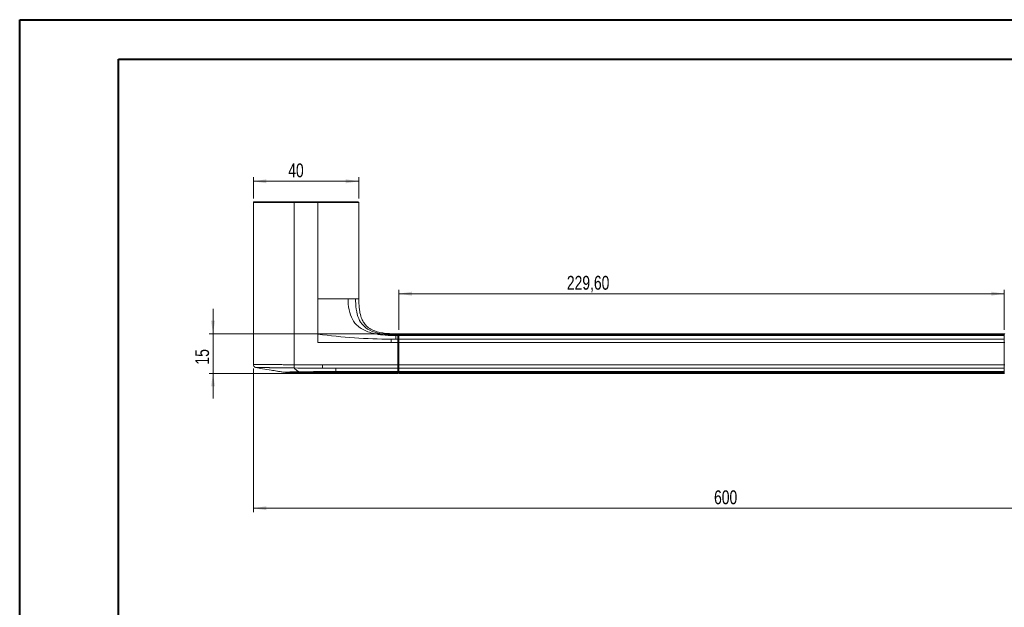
# Model space of a CAD drawing. Header units: millimetres. Extents: x 0 to 420, y 0 to 297.
# Tile 2 of 5: x 0 to 249, y 149 to 297. Entities that reach past the tile are written whole.
import ezdxf

# ---------------------------------------------------------------- set-up
doc = ezdxf.new("R2010")
doc.units = ezdxf.units.MM
doc.styles.add('SLDTEXTSTYLE0', font='TXT', dxfattribs={"width": 0.75})
doc.dimstyles.new('SLDDIMSTYLE0', dxfattribs={"dimtxt": 3.5, "dimasz": 3.302, "dimexe": 0, "dimexo": 0.0625, "dimgap": 0.875, "dimtad": 1, "dimdec": 6, "dimlfac": 1.5, "dimrnd": 1e-09, "dimzin": 12, "dimdsep": 46, "dimtxsty": 'SLDTEXTSTYLE0', "dimsah": 1, "dimcen": 0.09, "dimadec": 0, "dimazin": 3, "dimtfac": 1, "dimtofl": 0, "dimtmove": 0, "dimatfit": 3, "dimfxl": 0, "dimfrac": 2, "dimtolj": 1, "dimtzin": 12, "dimarcsym": 0})
doc.dimstyles.new('SLDDIMSTYLE1', dxfattribs={"dimtxt": 3.5, "dimasz": 3.302, "dimexe": 0, "dimexo": 0.0625, "dimgap": 0.875, "dimtad": 1, "dimdec": 6, "dimlfac": 1.5, "dimrnd": 1e-09, "dimzin": 12, "dimdsep": 46, "dimtxsty": 'SLDTEXTSTYLE0', "dimsah": 1, "dimcen": 0.09, "dimadec": 0, "dimazin": 3, "dimtfac": 1, "dimtmove": 0, "dimatfit": 0, "dimfxl": 0, "dimfrac": 2, "dimtolj": 1, "dimtzin": 12, "dimarcsym": 0})
doc.dimstyles.new('SLDDIMSTYLE2', dxfattribs={"dimtxt": 3.5, "dimasz": 3.302, "dimexe": 0, "dimexo": 0.0625, "dimgap": 0.875, "dimtad": 1, "dimlfac": 1.5, "dimrnd": 1e-09, "dimzin": 12, "dimdsep": 46, "dimtxsty": 'SLDTEXTSTYLE0', "dimsah": 1, "dimcen": 0.09, "dimadec": 0, "dimazin": 3, "dimtfac": 1, "dimtofl": 0, "dimtmove": 0, "dimatfit": 3, "dimfxl": 0, "dimfrac": 2, "dimtolj": 1, "dimtzin": 12, "dimarcsym": 0})

# ---------------------------------------------------------------- blocks, each defined once
blk = doc.blocks.new('_D_1')
at = {"color": 7, "linetype": 'Continuous', "lineweight": 0}
for p, q in [((48.96, 217.83), (48.96, 224.18)), ((94.96, 217.83), (47.96, 217.83)), ((48.96, 217.83), (48.96, 207.83)), ((94.96, 207.83), (47.96, 207.83)), ((48.96, 207.83), (48.96, 201.48))]:
    blk.add_line(p, q, dxfattribs=at)
for points in [[(48.96, 217.83), (49.47, 221.13), (48.45, 221.13)], [(48.96, 207.83), (48.45, 204.53), (49.47, 204.53)]]:
    blk.add_solid(points, dxfattribs=at)
at = {"color": 7, "linetype": 'Continuous', "lineweight": 0, "insert": (44.45, 210.06), "char_height": 3.5, "attachment_point": 1, "rotation": 90, "style": 'SLDTEXTSTYLE0'}
blk.add_mtext('15', dxfattribs=at)
blk = doc.blocks.new('_D_2')
at = {"color": 7, "linetype": 'Continuous', "lineweight": 0}
for p, q in [((59.16, 252.03), (59.16, 257.38)), ((85.82, 252.03), (85.82, 257.38)), ((85.82, 256.38), (59.16, 256.38))]:
    blk.add_line(p, q, dxfattribs=at)
for points in [[(59.16, 256.38), (62.46, 255.87), (62.46, 256.89)], [(85.82, 256.38), (82.52, 256.89), (82.52, 255.87)]]:
    blk.add_solid(points, dxfattribs=at)
at = {"color": 7, "linetype": 'Continuous', "lineweight": 0, "insert": (67.98, 260.89), "char_height": 3.5, "attachment_point": 1, "style": 'SLDTEXTSTYLE0'}
blk.add_mtext('40', dxfattribs=at)
blk = doc.blocks.new('_D_4')
at = {"color": 7, "linetype": 'Continuous', "lineweight": 0}
for p, q in [((95.96, 218.83), (95.96, 228.97)), ((249.02, 227.97), (95.96, 227.97)), ((249.02, 218.83), (249.02, 228.97))]:
    blk.add_line(p, q, dxfattribs=at)
for points in [[(95.96, 227.97), (99.26, 227.46), (99.26, 228.48)], [(249.02, 227.97), (245.72, 228.48), (245.72, 227.46)]]:
    blk.add_solid(points, dxfattribs=at)
at = {"color": 7, "linetype": 'Continuous', "lineweight": 0, "insert": (138.43, 232.48), "char_height": 3.5, "attachment_point": 1, "style": 'SLDTEXTSTYLE0'}
blk.add_mtext('229,60', dxfattribs=at)
blk = doc.blocks.new('_D_5')
at = {"color": 7, "linetype": 'Continuous', "lineweight": 0}
for p, q in [((59.16, 209.07), (59.16, 172.75)), ((285.82, 209.07), (285.82, 172.75)), ((285.82, 173.75), (59.16, 173.75))]:
    blk.add_line(p, q, dxfattribs=at)
for points in [[(59.16, 173.75), (62.46, 173.25), (62.46, 174.26)], [(285.82, 173.75), (282.52, 174.26), (282.52, 173.25)]]:
    blk.add_solid(points, dxfattribs=at)
at = {"color": 7, "linetype": 'Continuous', "lineweight": 0, "insert": (175.64, 178.27), "char_height": 3.5, "attachment_point": 1, "style": 'SLDTEXTSTYLE0'}
blk.add_mtext('600', dxfattribs=at)

msp = doc.modelspace()

# ---------------------------------------------------------------- linework, layer by layer
at = {"color": 7, "linetype": 'Continuous', "lineweight": 40}
for p, q in [((0.07884357, 0.21478016), (0.07884357, 297.21478016)), ((0.07884357, 297.21478016), (420.07884357, 297.21478016)), ((25.07884357, 10.21478016), (25.07884357, 287.21478016)), ((25.07884357, 287.21478016), (410.07884357, 287.21478016))]:
    msp.add_line(p, q, dxfattribs=at)
at = {"color": 7, "linetype": 'Continuous', "lineweight": 15}
for p, q in [((59.15647283, 251.03128627), (59.15647283, 210.0750004)), ((69.4898122, 251.03128627), (69.4898122, 251.1646196)), ((75.48980449, 251.1646196), (69.4898122, 251.1646196)), ((69.4898122, 251.03128627), (69.4898122, 210.01932221)), ((75.48980449, 251.03128627), (69.4898122, 251.03128627)), ((75.48980449, 251.1646196), (75.48980449, 251.03128627)), ((75.48980449, 226.68535211), (75.48980449, 251.03128627)), ((85.82314387, 226.68535211), (85.82314387, 251.03128627)), ((75.48977469, 217.7030588), (75.48978463, 226.68531237)), ((75.48980449, 215.64002283), (75.48980449, 217.70312337)), ((95.68980867, 217.83128577), (95.15079394, 217.83128577)), ((95.68980867, 217.60106283), (95.15647625, 217.60106283)), ((95.68980867, 217.39261049), (95.15647625, 217.39261049)), ((95.68980867, 217.60106283), (95.68980867, 217.39261049)), ((95.68980867, 217.39261049), (95.68980867, 216.47307722)), ((95.8231393, 216.38716705), (95.8231393, 217.2678828)), ((95.8231393, 216.38716705), (95.8231393, 217.2678828)), ((95.95647489, 217.83128577), (95.93694443, 217.82532779)), ((249.02313982, 217.83128577), (95.95647489, 217.83128577)), ((95.95647489, 217.39261049), (95.95647489, 217.60106283)), ((249.02313982, 217.60106283), (95.95647489, 217.60106283)), ((95.95647489, 216.47307722), (95.95647489, 217.39261049)), ((95.95647489, 217.39261049), (249.02313982, 217.39261049)), ((249.02313982, 217.60106283), (249.02313982, 217.39261049)), ((249.02313982, 217.39261049), (249.02313982, 216.47307722)), ((93.9611349, 215.64002283), (75.48980449, 215.64002283)), ((95.15647625, 216.47307722), (93.9611349, 216.47307722)), ((95.68980867, 215.64002283), (93.9611349, 215.64002283)), ((95.15647625, 216.47307722), (95.68980867, 216.47307722)), ((95.68980867, 216.47307722), (95.68980867, 215.64002283)), ((95.68980867, 210.0225508), (95.68980867, 215.64002283)), ((95.68980867, 215.64002283), (95.8231393, 215.64002283)), ((95.8231393, 210.0225508), (95.8231393, 215.64002283)), ((95.8231393, 215.64002283), (95.95647489, 215.64002283)), ((95.95647489, 215.64002283), (95.95647489, 216.47307722)), ((249.02313982, 216.47307722), (95.95647489, 216.47307722)), ((95.95647489, 215.64002283), (95.95647489, 210.0225508)), ((95.95647489, 215.64002283), (249.02313982, 215.64002283)), ((249.02313982, 216.47307722), (249.02313982, 215.64002283)), ((249.02313982, 215.64002283), (249.15647541, 215.64002283)), ((249.02313982, 210.0225508), (249.02313982, 215.64002283)), ((59.15647283, 210.07272549), (59.16371479, 210.03233093)), ((76.63816745, 210.0225508), (95.68980867, 210.0225508)), ((76.63816745, 209.18949393), (80.03214533, 209.18949393)), ((80.03214533, 209.18949393), (95.68980867, 209.18949393)), ((95.68980867, 210.0225508), (95.68980867, 209.18949393)), ((95.8231393, 210.0225508), (95.68980867, 210.0225508)), ((95.68980867, 209.18949393), (95.68980867, 208.26996314)), ((95.95647489, 210.0225508), (95.8231393, 210.0225508)), ((95.8231393, 208.39469083), (95.8231393, 209.27540409)), ((95.8231393, 208.39469083), (95.8231393, 209.27540409)), ((95.95647489, 209.18949393), (95.95647489, 210.0225508)), ((249.02313982, 210.0225508), (95.95647489, 210.0225508)), ((95.95647489, 209.18949393), (249.02313982, 209.18949393)), ((95.95647489, 208.26996314), (95.95647489, 209.18949393)), ((249.02313982, 210.0225508), (249.02313982, 209.18949393)), ((249.15647541, 210.0225508), (249.02313982, 210.0225508)), ((249.02313982, 209.18949393), (249.02313982, 208.26996314)), ((66.75307487, 208.15448908), (66.75400868, 208.15457352)), ((67.74902875, 208.06459037), (67.3437867, 208.09199361)), ((67.7581582, 208.06546954), (67.74902875, 208.06459037)), ((80.02926444, 207.83128786), (95.68980867, 207.83128786)), ((80.03209566, 208.0615108), (95.68980867, 208.0615108)), ((80.03212546, 208.26996314), (95.68980867, 208.26996314)), ((95.68980867, 208.26996314), (95.68980867, 208.0615108)), ((95.68980867, 207.83128786), (95.70933913, 207.83724336)), ((95.95647489, 208.26996314), (249.02313982, 208.26996314)), ((95.95647489, 208.0615108), (95.95647489, 208.26996314)), ((95.95647489, 208.0615108), (249.02313982, 208.0615108)), ((95.95647489, 207.83128786), (249.02313982, 207.83128786)), ((249.02313982, 208.26996314), (249.02313982, 208.0615108)), ((249.02313982, 207.83128786), (249.04267028, 207.83724336))]:
    msp.add_line(p, q, dxfattribs=at)
at = {"color": 8, "linetype": 'Continuous', "lineweight": 15}
for p, q in [((95.68980867, 217.83128577), (95.68980867, 217.60106283)), ((95.95647489, 217.60106283), (95.95647489, 217.83128577)), ((249.02313982, 217.83128577), (249.02313982, 217.60106283)), ((65.0860025, 208.41252752), (66.75307487, 208.15448908)), ((80.03215526, 207.85956033), (80.03220493, 208.06150583)), ((95.68980867, 208.0615108), (95.68980867, 207.83128786)), ((95.95647489, 207.83128786), (95.95647489, 208.0615108)), ((249.02313982, 208.0615108), (249.02313982, 207.83128786))]:
    msp.add_line(p, q, dxfattribs=at)
at = {"color": 7, "linetype": 'Continuous', "lineweight": 15}
for centre, radius, start, end in [((59.28980736, 251.03128627), 0.13333333, 90, 180), ((84.88989024, 251.03487244), 0.12980276, 358.4168425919, 88.323005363), ((85.68980736, 251.03128627), 0.13333333, 0, 90)]:
    msp.add_arc(centre, radius, start, end, dxfattribs=at)
for points in [[(69.48980736, 251.03128627), (60.82314069, 251.03128627), (59.15647402, 251.03128627), (59.15647402, 251.03128627)], [(85.01964477, 251.03128627), (83.85621584, 251.03128627), (81.18375567, 251.03128627), (75.48980736, 251.03128627)], [(85.82314069, 251.03128627), (85.82314069, 251.03128627), (85.6270522, 251.03128627), (85.01964477, 251.03128627)], [(75.48980736, 226.68535301), (79.13487632, 226.68535301), (81.54170379, 226.68535301), (83.10707883, 226.68535301)], [(83.10707883, 226.68535301), (83.97992903, 226.68535301), (84.59115849, 226.68535301), (85.00955692, 226.68535301)], [(85.00955692, 226.68535301), (85.62488323, 226.68535301), (85.82314069, 226.68535301), (85.82314069, 226.68535301)], [(93.9611326, 216.47307701), (87.7941894, 216.47307701), (81.61924219, 217.00032651), (75.48980736, 217.7031229)], [(95.15647402, 217.60106334), (95.15647402, 217.67801661), (95.15647402, 217.79312807), (95.15647402, 217.83128627), (95.15647402, 217.83128627)], [(95.15647402, 217.60106334), (95.15647402, 217.58140859), (95.15647402, 217.51086381), (95.15647402, 217.39261162)], [(95.82314069, 217.26788229), (95.82314069, 217.38095206), (95.82314069, 217.44916685), (95.82314069, 217.46796023)], [(80.03214904, 209.18939205), (80.03208203, 208.86889539), (80.03208158, 208.5622858), (80.03214914, 208.26986701)], [(80.03220532, 208.06142331), (78.62919157, 208.06251854), (77.22615265, 208.06021648), (75.82314191, 208.0617175)], [(80.03209283, 208.26986418), (78.629401, 208.26995737), (77.22671007, 208.27023967), (75.82401467, 208.26958734)], [(95.82314069, 208.19461231), (95.82314069, 208.21340568), (95.82314069, 208.28162048), (95.82314069, 208.39469025)]]:
    msp.add_open_spline(points, degree=3, dxfattribs=at)
for points, knots in [([(69.48980742, 251.1646196), (68.72848163, 251.1646196), (67.9688028, 251.1646196), (66.45491696, 251.1646196), (65.69780315, 251.1646196), (64.59735702, 251.1646196), (64.23571703, 251.1646196), (63.52642557, 251.1646196), (63.17605408, 251.1646196), (62.51635864, 251.1646196), (62.20543192, 251.1646196), (61.77203027, 251.1646196), (61.63230774, 251.1646196), (61.36950292, 251.1646196), (61.24614023, 251.1646196), (60.89877088, 251.1646196), (60.69750914, 251.1646196), (60.34703471, 251.1646196), (60.2009154, 251.1646196), (59.83041541, 251.1646196), (59.66993648, 251.1646196), (59.44613722, 251.1646196), (59.38201603, 251.1646196), (59.30353525, 251.1646196), (59.28980736, 251.1646196), (59.28980736, 251.1646196)], [0, 0, 0, 0, 0.125, 0.125, 0.25, 0.25, 0.3125, 0.3125, 0.375, 0.375, 0.4375, 0.4375, 0.46875, 0.46875, 0.5, 0.5, 0.5625, 0.5625, 0.625, 0.625, 0.75, 0.75, 0.875, 0.875, 1, 1, 1, 1]), ([(84.89368441, 251.1646196), (84.7370225, 251.1646196), (84.54435855, 251.1646196), (84.19062585, 251.1646196), (84.06179292, 251.1646196), (83.77960656, 251.1646196), (83.6249943, 251.1646196), (83.13142144, 251.1646196), (82.76369598, 251.1646196), (82.16037346, 251.1646196), (81.95007544, 251.1646196), (81.5232078, 251.1646196), (81.30555481, 251.1646196), (80.64199618, 251.1646196), (80.18377696, 251.1646196), (79.25565586, 251.1646196), (78.78886407, 251.1646196), (77.38290588, 251.1646196), (76.43828, 251.1646196), (75.48980736, 251.1646196)], [0, 0, 0, 0, 0.125, 0.125, 0.1875, 0.1875, 0.25, 0.25, 0.375, 0.375, 0.4375, 0.4375, 0.5, 0.5, 0.625, 0.625, 0.75, 0.75, 1, 1, 1, 1]), ([(85.68980736, 251.1646196), (85.68980736, 251.1646196), (85.68187022, 251.1646196), (85.64063271, 251.1646196), (85.60736181, 251.1646196), (85.50107804, 251.1646196), (85.42826794, 251.1646196), (85.21901471, 251.1646196), (85.08308539, 251.1646196), (84.89368437, 251.1646196)], [0, 0, 0, 0, 0.25, 0.25, 0.5, 0.5, 0.75, 0.75, 1, 1, 1, 1]), ([(83.10707883, 226.68535301), (83.10723847, 226.62758487), (83.10799943, 226.45437943), (83.11308535, 226.18974967), (83.12709352, 225.80016583), (83.2071641, 224.49340814), (83.59936091, 222.53369495), (84.82533416, 220.32315222), (86.89904754, 218.69026991), (89.58947908, 217.82237913), (91.94593654, 217.51683876), (93.33176868, 217.43158897), (94.11749541, 217.40387357), (94.68156986, 217.39408652), (95.03705967, 217.39261162), (95.15647402, 217.39261162)], [0, 0, 0, 0, 0.0083312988, 0.0249938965, 0.0388793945, 0.0666503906, 0.2261583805, 0.3856663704, 0.5770759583, 0.7684855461, 0.8833312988, 0.9289050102, 0.9562492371, 0.9854164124, 1, 1, 1, 1]), ([(95.15647402, 217.60106334), (95.04539892, 217.60106334), (94.71541859, 217.60262339), (94.19509788, 217.61293631), (93.47610679, 217.64202304), (92.22150394, 217.73102968), (90.14044717, 218.04713295), (87.88205081, 218.9288228), (86.25255952, 220.55099256), (85.34888303, 222.70836389), (85.07898991, 224.59459483), (85.02417629, 225.84234676), (85.0144007, 226.21372706), (85.010591, 226.46567461), (85.00981544, 226.63043341), (85.00955692, 226.68535301)], [0, 0, 0, 0, 0.0145835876, 0.0437507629, 0.0710949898, 0.1166687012, 0.2315144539, 0.4229240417, 0.6143336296, 0.7738416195, 0.9333496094, 0.9611206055, 0.9750061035, 0.9916687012, 1, 1, 1, 1]), ([(95.15647402, 217.83128627), (95.00881521, 217.83128627), (94.66933204, 217.83354989), (94.13685091, 217.84604476), (93.43337707, 217.8775196), (91.81029929, 218.00623043), (90.07193527, 218.37392884), (88.52093319, 219.13529422), (87.58333094, 219.92597306), (86.90537243, 220.85476437), (86.37650449, 222.0049904), (86.05598788, 223.29528454), (85.90538854, 224.53787084), (85.853018, 225.34367659), (85.83168169, 225.91969864), (85.82511963, 226.29242229), (85.82338467, 226.55348194), (85.82327669, 226.64145066), (85.82314069, 226.68535301)], [0, 0, 0, 0, 0.0200892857, 0.046875, 0.076171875, 0.125, 0.3044433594, 0.412109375, 0.5197753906, 0.6094970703, 0.69921875, 0.8188476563, 0.890625, 0.9333496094, 0.958984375, 0.986328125, 0.9931640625, 1, 1, 1, 1]), ([(95.15645296, 217.39256577), (95.15648908, 217.3190895), (95.1565613, 217.17218251), (95.15645828, 216.94428499), (95.15635957, 216.71178865), (95.15647868, 216.55276128), (95.15653825, 216.47321686)], [0, 0, 0, 0, 0.2500610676, 0.4999671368, 0.7498869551, 1, 1, 1, 1]), ([(95.68980736, 217.60106334), (95.72123432, 217.60106334), (95.75805331, 217.58806834), (95.81012321, 217.53608835), (95.82314069, 217.49933294), (95.82314069, 217.46796023)], [0, 0, 0, 0, 0.5, 0.5, 1, 1, 1, 1]), ([(95.68980736, 217.39261162), (95.72123432, 217.39261162), (95.75805331, 217.38043417), (95.81012321, 217.33172433), (95.82314069, 217.29728128), (95.82314069, 217.26788229)], [0, 0, 0, 0, 0.5, 0.5, 1, 1, 1, 1]), ([(95.81305618, 217.72903152), (95.81301762, 217.72912539), (95.812766, 217.72973803), (95.81223237, 217.73103775), (95.81148117, 217.73279489), (95.80827457, 217.74017161), (95.80097802, 217.75450067), (95.77846528, 217.79036486), (95.73997477, 217.82277547), (95.70801553, 217.82819712), (95.68980867, 217.83128577)], [0, 0, 0, 0, 0.000149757, 0.0009773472, 0.0027307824, 0.0051598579, 0.0297486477, 0.1332669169, 0.5062307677, 1, 1, 1, 1]), ([(95.8231393, 217.46796069), (95.8231393, 217.60390861), (95.8231393, 217.77971264), (95.8231393, 217.65809627), (95.8231393, 217.63052491)], [0, 0, 0, 0, 0.7732923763, 1, 1, 1, 1]), ([(95.8231393, 217.46796069), (95.8231393, 217.60390861), (95.8231393, 217.77971264), (95.8231393, 217.65809627), (95.8231393, 217.63052491)], [0, 0, 0, 0, 0.7732923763, 1, 1, 1, 1]), ([(95.82314069, 217.46796023), (95.82314069, 217.49933294), (95.83615817, 217.53608835), (95.88822807, 217.58806834), (95.92504705, 217.60106334), (95.95647402, 217.60106334)], [0, 0, 0, 0, 0.5, 0.5, 1, 1, 1, 1]), ([(95.82314069, 217.26788229), (95.82314069, 217.281673), (95.82314069, 217.30923002), (95.82314069, 217.34509962), (95.82314069, 217.37691958), (95.82314069, 217.41319776), (95.82314069, 217.44858034), (95.82314069, 217.46149578), (95.82314069, 217.46796023)], [0, 0, 0, 0, 0.1251648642, 0.25010833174, 0.37500859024, 0.500044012, 0.74976126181, 1, 1, 1, 1]), ([(95.82314069, 217.26788229), (95.82314069, 217.29728128), (95.83615817, 217.33172433), (95.88822807, 217.38043417), (95.92504705, 217.39261162), (95.95647402, 217.39261162)], [0, 0, 0, 0, 0.5, 0.5, 1, 1, 1, 1]), ([(95.9010674, 217.81438289), (95.88640021, 217.80368545), (95.86766205, 217.79001887), (95.84543076, 217.7549308), (95.83789752, 217.73986658), (95.83476863, 217.73273465), (95.83409743, 217.73113412), (95.83394264, 217.73076502)], [0, 0, 0, 0, 0.7384230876, 0.943376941, 0.9920593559, 0.9981688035, 1, 1, 1, 1]), ([(249.14567207, 217.73076254), (249.14541975, 217.73136625), (249.14477749, 217.7329029), (249.14165975, 217.73994427), (249.13422072, 217.75493503), (249.11193105, 217.78970384), (249.07324, 217.82309913), (249.04132276, 217.82831458), (249.02313982, 217.83128577)], [0, 0, 0, 0, 0.00157388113, 0.00400610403, 0.02862320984, 0.13226167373, 0.5056580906, 1, 1, 1, 1]), ([(93.9611326, 216.47307701), (93.9611326, 216.40456024), (93.9611326, 216.28714752), (93.9611326, 215.99289838), (93.9611326, 215.81663161), (93.9611326, 215.64002295)], [0, 0, 0, 0, 0.5, 0.5, 1, 1, 1, 1]), ([(95.68980736, 216.47307701), (95.72123432, 216.47307701), (95.75805331, 216.4610791), (95.81012321, 216.41308747), (95.82314069, 216.37915226), (95.82314069, 216.35018675)], [0, 0, 0, 0, 0.5, 0.5, 1, 1, 1, 1]), ([(95.82314069, 216.35018675), (95.82314069, 216.37915226), (95.83615817, 216.41308747), (95.88822807, 216.4610791), (95.92504705, 216.47307701), (95.95647402, 216.47307701)], [0, 0, 0, 0, 0.5, 0.5, 1, 1, 1, 1]), ([(95.82314069, 215.64002295), (95.82314069, 215.71106313), (95.82314069, 215.78519589), (95.82314069, 215.93058008), (95.82314069, 216.00169389), (95.82314069, 216.13083425), (95.82314069, 216.1887328), (95.82314069, 216.28463585), (95.82314069, 216.32262613), (95.82314069, 216.35018675)], [0, 0, 0, 0, 0.25, 0.25, 0.5, 0.5, 0.75, 0.75, 1, 1, 1, 1]), ([(95.82314069, 215.64002295), (95.82314069, 215.66462525), (95.82314069, 215.71369444), (95.82314069, 215.78665315), (95.82314069, 215.87165377), (95.82314069, 215.96693489), (95.82314069, 216.06771835), (95.82314069, 216.15926789), (95.82314069, 216.23747523), (95.82314069, 216.30311908), (95.82314069, 216.33447289), (95.82314069, 216.35018675)], [0, 0, 0, 0, 0.0817373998, 0.16302492, 0.2446062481, 0.3721284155, 0.5000556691, 0.6275778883, 0.7555051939, 0.8774645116, 1, 1, 1, 1]), ([(59.79616223, 209.30636544), (59.7142145, 209.32149861), (59.62972304, 209.35100131), (59.47124443, 209.44150589), (59.39759722, 209.50256793), (59.27703562, 209.64743195), (59.23036305, 209.73094336), (59.17014271, 209.90322237), (59.15647402, 209.99166661), (59.15647402, 210.07499994)], [0, 0, 0, 0, 0.25, 0.25, 0.5, 0.5, 0.75, 0.75, 1, 1, 1, 1]), ([(59.15647402, 210.07499993), (59.15713778, 210.07499905), (59.15842789, 210.07499732), (59.16964162, 210.07498371), (59.1877349, 210.07496189), (59.21314368, 210.07493118), (59.2455385, 210.07489175), (59.28470107, 210.07484356), (59.33031644, 210.07478662), (59.38203081, 210.07472093), (59.43944407, 210.07464647), (59.50211808, 210.07456327), (59.56958096, 210.07447131), (59.64133208, 210.07437059), (59.71684674, 210.07426112), (59.79558073, 210.0741429), (59.87697474, 210.07401594), (59.96045862, 210.07388023), (60.04545548, 210.07373577), (60.13138569, 210.07358259), (60.21767064, 210.07342067), (60.30373641, 210.07325004), (60.38901723, 210.0730707), (60.47295875, 210.07288265), (60.55502113, 210.07268595), (60.63468195, 210.07248051), (60.71143892, 210.07226666), (60.78481237, 210.0720434), (60.85434763, 210.07181421), (60.91961705, 210.07156787), (60.97809261, 210.07134885), (61.03624502, 210.07101654), (61.1011891, 210.07052319), (61.18309445, 210.06984258), (61.28317598, 210.06896212), (61.40290734, 210.06788495), (61.54403614, 210.06660914), (61.70860109, 210.0651347), (61.89895078, 210.06346111), (62.11776382, 210.06158811), (62.36807003, 210.05951546), (62.65327278, 210.05724304), (62.97717284, 210.05477082), (63.34399453, 210.05209891), (63.75841527, 210.0492275), (64.22559943, 210.04615689), (64.75123669, 210.04288744), (65.34158467, 210.03941945), (66.00351476, 210.03575344), (66.7445606, 210.03188867), (67.57296603, 210.02782969), (68.49774305, 210.02355742), (69.14747711, 210.02078365), (69.48980736, 210.01932221)], [0, 0, 0, 0, 0.03524398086, 0.06850134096, 0.09987017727, 0.12944575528, 0.15732045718, 0.18358370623, 0.20832186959, 0.23161814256, 0.25355241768, 0.2742011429, 0.29363717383, 0.31192962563, 0.32914373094, 0.34534071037, 0.36057766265, 0.3749074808, 0.38837880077, 0.40103598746, 0.41291916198, 0.42406427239, 0.43450320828, 0.44426395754, 0.45337080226, 0.46184454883, 0.46970278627, 0.47696016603, 0.4836286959, 0.48971804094, 0.49523582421, 0.49960600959, 0.50528698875, 0.51227482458, 0.52056848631, 0.53017233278, 0.54109912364, 0.55337355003, 0.56703623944, 0.58214814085, 0.59879513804, 0.61709268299, 0.63719020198, 0.65927502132, 0.68357560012, 0.71036394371, 0.73995718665, 0.77271845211, 0.80905718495, 0.84942920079, 0.89433669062, 0.94432838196, 1, 1, 1, 1]), ([(59.79615981, 209.30636374), (60.36421786, 209.20827572), (61.66065694, 208.98441631), (63.42016658, 208.66353398), (64.61856019, 208.48296125), (65.0860025, 208.41252752)], [0, 0, 0, 0, 0.3223504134, 0.7356777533, 1, 1, 1, 1]), ([(69.47874699, 209.19163017), (69.32232149, 209.19320458), (69.00878216, 209.19636032), (68.53762496, 209.20141739), (68.06471935, 209.20672641), (67.59031354, 209.21231213), (67.11479575, 209.21817258), (66.63868633, 209.22430985), (66.16265755, 209.23073144), (65.68753359, 209.23742441), (64.98257928, 209.24788888), (64.20939569, 209.25988225), (63.53614273, 209.27076074), (62.90212361, 209.28159159), (62.21339197, 209.29112089), (61.63025118, 209.29816706), (61.28340005, 209.30080474), (61.06950399, 209.30198145), (60.83994471, 209.30303687), (60.61061227, 209.30392784), (60.39508688, 209.30467161), (60.20597848, 209.30526587), (60.05107176, 209.30571925), (59.93150488, 209.30604216), (59.85083147, 209.30624616), (59.80344881, 209.30635213), (59.79865341, 209.30636089), (59.79616223, 209.30636544)], [0, 0, 0, 0, 0.02689776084, 0.0539138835, 0.08105143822, 0.10830976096, 0.13568287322, 0.16316775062, 0.19075747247, 0.21844905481, 0.24623386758, 0.31497599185, 0.35704746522, 0.37261963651, 0.43835621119, 0.50052163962, 0.518825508, 0.54253905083, 0.57166503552, 0.60621514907, 0.6461556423, 0.69152972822, 0.74236873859, 0.79861318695, 0.860293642, 0.92742368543, 1, 1, 1, 1]), ([(69.47874698, 209.19163017), (69.4791594, 209.22249349), (69.47973833, 209.26581684), (69.48121769, 209.37652331), (69.48211794, 209.44389291), (69.48413504, 209.59484077), (69.48524975, 209.6782591), (69.48753032, 209.84892307), (69.48869387, 209.93599631), (69.48980735, 210.0193222)], [0, 0, 0, 0, 0.25, 0.25, 0.5, 0.5, 0.75, 0.75, 1, 1, 1, 1]), ([(69.47874699, 209.19163017), (70.68653117, 209.1795748), (71.87273561, 209.18891255), (74.25547162, 209.18937634), (75.44682768, 209.1895013), (76.63817109, 209.18947811)], [0, 0, 0, 0, 0.5, 0.5, 1, 1, 1, 1]), ([(70.63039521, 208.22769523), (70.56705065, 208.27372776), (70.43963464, 208.36632104), (70.24826815, 208.51430553), (70.05626702, 208.67019209), (69.86390223, 208.83504779), (69.67119381, 209.00790198), (69.54302305, 209.13026608), (69.47874699, 209.19163017)], [0, 0, 0, 0, 0.1628227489, 0.3275139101, 0.4937766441, 0.66135294, 0.8301726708, 1, 1, 1, 1]), ([(69.48980736, 210.0193222), (69.75416568, 210.01864346), (70.34980105, 210.01711416), (71.33901599, 210.0190721), (72.26601267, 210.02139283), (73.46785371, 210.02321138), (74.86142943, 210.02237885), (76.05286002, 210.02249507), (76.63817109, 210.02255217)], [0, 0, 0, 0, 0.1109451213, 0.2499744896, 0.4151497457, 0.4999849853, 0.754358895, 1, 1, 1, 1]), ([(76.63817142, 210.02255217), (76.63817142, 209.93921883), (76.63817142, 209.85225823), (76.63817142, 209.68171655), (76.63817142, 209.59829688), (76.63817142, 209.44680745), (76.63817142, 209.3788878), (76.63817142, 209.26638248), (76.63817142, 209.2218135), (76.63817142, 209.18947811)], [0, 0, 0, 0, 0.25, 0.25, 0.5, 0.5, 0.75, 0.75, 1, 1, 1, 1]), ([(95.68980736, 209.18949553), (95.72123432, 209.18949553), (95.75805331, 209.20149344), (95.81012321, 209.24948507), (95.82314069, 209.28342028), (95.82314069, 209.31238579)], [0, 0, 0, 0, 0.5, 0.5, 1, 1, 1, 1]), ([(95.82314069, 209.31238579), (95.82314069, 209.33994641), (95.82314069, 209.37793669), (95.82314069, 209.47383974), (95.82314069, 209.53173829), (95.82314069, 209.66087865), (95.82314069, 209.73199246), (95.82314069, 209.87737665), (95.82314069, 209.95150941), (95.82314069, 210.02254959)], [0, 0, 0, 0, 0.25, 0.25, 0.5, 0.5, 0.75, 0.75, 1, 1, 1, 1]), ([(95.82314069, 209.31238579), (95.82314069, 209.32256047), (95.82314069, 209.34285381), (95.82314069, 209.38121972), (95.82314069, 209.43318579), (95.82314069, 209.50327832), (95.82314069, 209.59463258), (95.82314069, 209.69553416), (95.82314069, 209.80219462), (95.82314069, 209.91201383), (95.82314069, 209.9856465), (95.82314069, 210.02254959)], [0, 0, 0, 0, 0.0817373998, 0.1630249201, 0.2446062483, 0.3721284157, 0.5000556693, 0.6275778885, 0.7555051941, 0.8774645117, 1, 1, 1, 1]), ([(95.82314069, 209.31238579), (95.82314069, 209.28342028), (95.83615817, 209.24948507), (95.88822807, 209.20149344), (95.92504705, 209.18949553), (95.95647402, 209.18949553)], [0, 0, 0, 0, 0.5, 0.5, 1, 1, 1, 1]), ([(65.08436337, 208.40522098), (65.36867896, 208.36073091), (65.93827341, 208.27160003), (66.50928589, 208.18970786), (66.79527496, 208.14869253)], [0, 0, 0, 0, 0.49915443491, 1, 1, 1, 1]), ([(66.75307792, 208.15449076), (66.75261939, 208.15460531), (66.75137305, 208.15491667), (66.76297438, 208.15559707), (66.80185675, 208.15634772), (66.86680659, 208.15704227), (66.97473503, 208.15778992), (67.11495246, 208.15866003), (67.29285187, 208.15981264), (67.49373576, 208.16167086), (67.7176153, 208.16451688), (67.91016047, 208.16767989), (68.12917379, 208.1726826), (68.35268085, 208.17860773), (68.53576447, 208.18403916), (68.69857023, 208.18881339), (68.89490673, 208.19404471), (69.14745134, 208.20016963), (69.44767219, 208.20679408), (69.79977324, 208.21379319), (70.20578251, 208.22106206), (70.48735531, 208.2254607), (70.63039733, 208.22769526)], [0, 0, 0, 0, 0.0656629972, 0.1784823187, 0.2525822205, 0.3384628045, 0.4219257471, 0.4855299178, 0.5339958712, 0.6045506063, 0.6409142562, 0.6709740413, 0.7086039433, 0.7485252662, 0.7689331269, 0.78318587, 0.8121217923, 0.8416542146, 0.8718516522, 0.9132208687, 0.9559152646, 1, 1, 1, 1]), ([(66.75279672, 208.15452881), (66.82786512, 208.14492042), (66.92517263, 208.13246553), (67.07484615, 208.11710596), (67.1638295, 208.10849345), (67.19289069, 208.10571464), (67.21535932, 208.10359498), (67.23138882, 208.10209278), (67.24717324, 208.10062829), (67.26903056, 208.09860374), (67.3274798, 208.09330265), (67.41240719, 208.08598454), (67.56795519, 208.07384233), (67.67229386, 208.06851089), (67.74863139, 208.06461024)], [0, 0, 0, 0, 0.346544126, 0.4492082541, 0.4639063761, 0.4751250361, 0.4800215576, 0.4848122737, 0.4897943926, 0.4952076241, 0.5079185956, 0.5646625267, 0.6814931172, 1, 1, 1, 1]), ([(67.74985011, 208.06459446), (69.79653567, 207.97654885), (71.8435325, 207.93050478), (74.91416032, 207.87932821), (75.93772659, 207.86546333), (77.98489789, 207.84296196), (79.00850221, 207.83423139), (80.03215022, 207.83139567)], [0, 0, 0, 0, 0.5, 0.5, 0.75, 0.75, 1, 1, 1, 1]), ([(67.76412859, 208.06604075), (69.80587429, 208.00138952), (73.91881109, 207.87115468), (78.03374106, 207.84689966), (80.10593588, 207.83468532)], [0, 0, 0, 0, 0.4964203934, 1, 1, 1, 1]), ([(75.82431442, 208.26974333), (75.60737397, 208.2695193), (75.3521696, 208.26925576), (75.03601957, 208.26965475), (74.88192531, 208.26985409), (74.71121057, 208.26879638), (74.47519054, 208.26679307), (74.16468617, 208.26456806), (73.72284586, 208.26101343), (73.16130273, 208.25687364), (72.47965193, 208.25040333), (71.89033266, 208.24441663), (71.45665735, 208.23961216), (71.17761044, 208.2362287), (70.90287084, 208.23255373), (70.71990672, 208.22977083), (70.6295745, 208.22839687)], [0, 0, 0, 0, 0.1244529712, 0.146403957, 0.1813703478, 0.2128489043, 0.2443550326, 0.3168333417, 0.3910654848, 0.4980780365, 0.6395084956, 0.7835568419, 0.838780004, 0.8916711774, 0.9465163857, 1, 1, 1, 1]), ([(75.82401498, 208.2696108), (75.82387428, 208.2108405), (75.82372948, 208.16351241), (75.82358297, 208.12863855), (75.82343645, 208.09376177), (75.82328825, 208.0713439), (75.82314089, 208.0615526)], [0, 0, 0, 0, 0.49997908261, 0.49997908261, 0.49997908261, 1, 1, 1, 1]), ([(80.03209343, 208.0615092), (80.03209343, 208.07130072), (80.03209344, 208.09374856), (80.03209344, 208.12868424), (80.03209345, 208.1636197), (80.03209345, 208.2110402), (80.03209345, 208.26992669)], [0, 0, 0, 0, 0.49998224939, 0.49998224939, 0.49998224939, 0.999961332, 0.999961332, 0.999961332, 0.999961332]), ([(95.68980736, 208.26996092), (95.72123432, 208.26996092), (95.75805331, 208.28213837), (95.81012321, 208.33084821), (95.82314069, 208.36529126), (95.82314069, 208.39469025)], [0, 0, 0, 0, 0.5, 0.5, 1, 1, 1, 1]), ([(95.68980736, 208.0615092), (95.72123432, 208.0615092), (95.75805331, 208.0745042), (95.81012321, 208.12648419), (95.82314069, 208.1632396), (95.82314069, 208.19461231)], [0, 0, 0, 0, 0.5, 0.5, 1, 1, 1, 1]), ([(95.74521616, 207.84819074), (95.75989404, 207.85888513), (95.77864584, 207.87254779), (95.80083648, 207.9076475), (95.80838701, 207.92270081), (95.8115146, 207.92984067), (95.81218613, 207.93143794), (95.81234092, 207.93180613)], [0, 0, 0, 0, 0.738423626, 0.9433771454, 0.9920605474, 0.9981698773, 1, 1, 1, 1]), ([(95.8231393, 208.03204624), (95.8231393, 208.00447485), (95.8231393, 207.88285836), (95.8231393, 208.05866387), (95.8231393, 208.19461294)], [0, 0, 0, 0, 0.2267076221, 1, 1, 1, 1]), ([(95.8231393, 208.03204624), (95.8231393, 208.00447485), (95.8231393, 207.88285836), (95.8231393, 208.05866387), (95.8231393, 208.19461294)], [0, 0, 0, 0, 0.2267076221, 1, 1, 1, 1]), ([(95.82314069, 208.39469025), (95.82314069, 208.36529126), (95.83615817, 208.33084821), (95.88822807, 208.28213837), (95.92504705, 208.26996092), (95.95647402, 208.26996092)], [0, 0, 0, 0, 0.5, 0.5, 1, 1, 1, 1]), ([(95.82314069, 208.19461231), (95.82314069, 208.19741567), (95.82314069, 208.20301744), (95.82314069, 208.21715539), (95.82314069, 208.23545154), (95.82314069, 208.2660591), (95.82314069, 208.31443256), (95.82314069, 208.36791909), (95.82314069, 208.39469025)], [0, 0, 0, 0, 0.1251648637, 0.2501083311, 0.3750085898, 0.500044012, 0.7497612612, 1, 1, 1, 1]), ([(95.82314069, 208.19461231), (95.82314069, 208.1632396), (95.83615817, 208.12648419), (95.88822807, 208.0745042), (95.92504705, 208.0615092), (95.95647402, 208.0615092)], [0, 0, 0, 0, 0.5, 0.5, 1, 1, 1, 1]), ([(95.83394264, 207.93181109), (95.83419495, 207.93120632), (95.83483696, 207.92966741), (95.83795611, 207.92264118), (95.84539177, 207.90760868), (95.86768705, 207.87291533), (95.90637305, 207.83945221), (95.93829135, 207.83425096), (95.95647489, 207.83128786)], [0, 0, 0, 0, 0.0015743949, 0.0040061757, 0.0286235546, 0.1322618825, 0.5056582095, 1, 1, 1, 1])]:
    msp.add_open_spline(points, degree=3, knots=knots, dxfattribs=at)
at = {"color": 8, "linetype": 'Continuous', "lineweight": 15}
msp.add_open_spline([(75.82283551, 208.06168961), (75.24803971, 208.06244088), (74.09254281, 208.06395114), (72.50000657, 208.06786897), (71.05710144, 208.07178272), (69.92230754, 208.07561039), (69.06855899, 208.07633916), (68.56356581, 208.07424713), (68.09250445, 208.07238208), (67.84570762, 208.06918321), (67.76214218, 208.06630495), (67.7590949, 208.06566596), (67.7581582, 208.06546954)], degree=3, knots=[0, 0, 0, 0, 0.1345501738, 0.2704826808, 0.3731301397, 0.4768326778, 0.5457193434, 0.6114643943, 0.6758906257, 0.8074900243, 0.9408241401, 1, 1, 1, 1], dxfattribs=at)

# ---------------------------------------------------------------- dimensions: what is measured, and where the dimension line sits
at = {"color": 7, "linetype": 'Continuous', "lineweight": 0}
for base, p1, p2, dimstyle, picture, middle in [((59.15647402, 256.38272745), (85.82314069, 251.03128627), (59.15647402, 251.03128627), 'SLDDIMSTYLE0', '_D_2', (70.56324434, 256.38272745)), ((95.95647402, 227.96977307), (249.02314069, 217.83128627), (95.95647402, 217.83128627), 'SLDDIMSTYLE2', '_D_4', (145.54606637, 227.96977307))]:
    dim = msp.add_linear_dim(base=base, p1=p1, p2=p2, dimstyle=dimstyle, dxfattribs=at)
    dim.commit()
    dim.dimension.update_dxf_attribs({"geometry": picture, "text_midpoint": middle, "dimtype": 160})
dim = msp.add_linear_dim(base=(48.95863426, 207.83128627), p1=(95.95647402, 217.83128627), p2=(95.95647402, 207.83128627), angle=90, dimstyle='SLDDIMSTYLE1', dxfattribs=at)
dim.commit()
dim.dimension.update_dxf_attribs({"geometry": '_D_1', "text_midpoint": (48.95863426, 212.64730548), "dimtype": 160})
dim = msp.add_linear_dim(base=(59.15647402, 173.75428965), p1=(285.82314069, 210.07499993), p2=(59.15647402, 210.07499993), text='600', dimstyle='SLDDIMSTYLE0', dxfattribs=at)
dim.commit()
dim.dimension.update_dxf_attribs({"geometry": '_D_5', "text_midpoint": (179.52185999, 173.75428965), "dimtype": 160})

doc.saveas('drawing.dxf')
